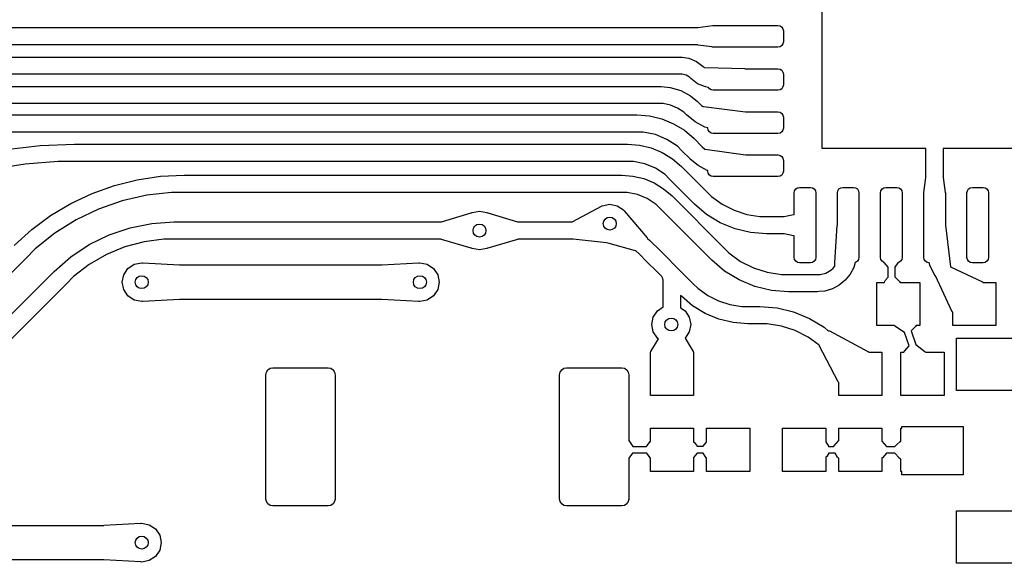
# Model space of a CAD drawing. Extents: x 123.6 to 185.8, y -114.3 to -69.
# Tile 2 of 16: x 135 to 146.4, y -92.7 to -86.4. Entities that reach past the tile are written whole.
import ezdxf

# ---------------------------------------------------------------- set-up
doc = ezdxf.new("R2010")
doc.units = 0
doc.layers.add('BLACK', color=7, linetype='CONTINUOUS')

msp = doc.modelspace()

# ---------------------------------------------------------------- linework, layer by layer
at = {"layer": 'BLACK', "linetype": 'CONTINUOUS'}
for p, q in [((144.288085, -87.941742), (144.288085, -84.841742)), ((131.699219, -86.541742), (142.845498, -86.541742)), ((142.845498, -86.541742), (142.848238, -86.540388)), ((142.848238, -86.540388), (143.022911, -86.517098)), ((143.022911, -86.517098), (143.023511, -86.517154)), ((143.023511, -86.517154), (143.025585, -86.516742)), ((143.025585, -86.516742), (143.775585, -86.516742)), ((143.775585, -86.516742), (143.799503, -86.5215)), ((143.799503, -86.5215), (143.819779, -86.535048)), ((143.819779, -86.535048), (143.833327, -86.555324)), ((143.833327, -86.555324), (143.838085, -86.579242)), ((143.838085, -86.579242), (143.838085, -86.704242)), ((143.833327, -86.72816), (143.819779, -86.748436)), ((143.838085, -86.704242), (143.833327, -86.72816)), ((142.845904, -86.741742), (131.699219, -86.741742)), ((142.848239, -86.743095), (142.845904, -86.741742)), ((143.01043, -86.764721), (142.848239, -86.743095)), ((143.019202, -86.765891), (143.01043, -86.764721)), ((143.022907, -86.766385), (143.019202, -86.765891)), ((143.023506, -86.766328), (143.022907, -86.766385)), ((143.025585, -86.766742), (143.023506, -86.766328)), ((143.775585, -86.766742), (143.025585, -86.766742)), ((143.799503, -86.761984), (143.775585, -86.766742)), ((143.819779, -86.748436), (143.799503, -86.761984)), ((132.262356, -86.881742), (142.644947, -86.881742)), ((142.644947, -86.881742), (142.644959, -86.881743)), ((142.644959, -86.881743), (142.644964, -86.881742)), ((142.644964, -86.881742), (142.645014, -86.881748)), ((142.645014, -86.881748), (142.664456, -86.883663)), ((142.664456, -86.883663), (142.666751, -86.884613)), ((142.666751, -86.884613), (142.74153, -86.89447)), ((142.74153, -86.89447), (142.831513, -86.931755)), ((142.831513, -86.931755), (142.908592, -86.990911)), ((142.64493, -87.081742), (132.26236, -87.081742)), ((142.667724, -87.081746), (142.64493, -87.081742)), ((142.711756, -87.093551), (142.667724, -87.081746)), ((142.908592, -86.990911), (142.908791, -86.991026)), ((142.908791, -86.991026), (142.908779, -86.991038)), ((142.908779, -86.991038), (142.908789, -86.991047)), ((142.908789, -86.991047), (142.908801, -86.991036)), ((142.908801, -86.991036), (142.908833, -86.991092)), ((142.908833, -86.991092), (142.924291, -87.00655)), ((142.924291, -87.00655), (142.927872, -87.004978)), ((142.927872, -87.004978), (142.928367, -87.004978)), ((142.928367, -87.004978), (143.3914, -87.016455)), ((143.3914, -87.016455), (143.392047, -87.016742)), ((143.392047, -87.016742), (143.775585, -87.016742)), ((143.775585, -87.016742), (143.799503, -87.0215)), ((143.799503, -87.0215), (143.819779, -87.035048)), ((143.819779, -87.035048), (143.833327, -87.055324)), ((143.833327, -87.055324), (143.838085, -87.079242)), ((143.838085, -87.079242), (143.838085, -87.204242)), ((142.751233, -87.116348), (142.711756, -87.093551)), ((142.76735, -87.132467), (142.751233, -87.116348)), ((142.767369, -87.132448), (142.76735, -87.132467)), ((142.767367, -87.13247), (142.767379, -87.132458)), ((142.844653, -87.191764), (142.767367, -87.13247)), ((142.767375, -87.132451), (142.767369, -87.132448)), ((142.767379, -87.132458), (142.767375, -87.132451)), ((142.934651, -87.229035), (142.844653, -87.191764)), ((132.845492, -87.221742), (142.40181, -87.221742)), ((142.40181, -87.221742), (142.401811, -87.221742)), ((142.401811, -87.221742), (142.401812, -87.221742)), ((142.401812, -87.221742), (142.406647, -87.222218)), ((142.406647, -87.222218), (142.421319, -87.223663)), ((142.421319, -87.223663), (142.42132, -87.223663)), ((142.42132, -87.223663), (142.527893, -87.234162)), ((142.527893, -87.234162), (142.649128, -87.270942)), ((142.649128, -87.270942), (142.760858, -87.330667)), ((142.971683, -87.233907), (142.934651, -87.229035)), ((142.981391, -87.248436), (142.971683, -87.233907)), ((143.001667, -87.261984), (142.981391, -87.248436)), ((143.025585, -87.266742), (143.001667, -87.261984)), ((143.775585, -87.266742), (143.025585, -87.266742)), ((143.799503, -87.261984), (143.775585, -87.266742)), ((143.819779, -87.248436), (143.799503, -87.261984)), ((143.833327, -87.22816), (143.819779, -87.248436)), ((143.838085, -87.204242), (143.833327, -87.22816)), ((142.401808, -87.421742), (132.845493, -87.421742)), ((142.445762, -87.421743), (142.401808, -87.421742)), ((142.531979, -87.438895), (142.445762, -87.421743)), ((142.760858, -87.330667), (142.843602, -87.398578)), ((142.843602, -87.398578), (142.843642, -87.398595)), ((142.843642, -87.398595), (142.858796, -87.411031)), ((142.858796, -87.411031), (142.858813, -87.411048)), ((142.858813, -87.411048), (142.859027, -87.411309)), ((142.859027, -87.411309), (142.889864, -87.442141)), ((142.613194, -87.472538), (142.531979, -87.438895)), ((142.686284, -87.521378), (142.613194, -87.472538)), ((142.717363, -87.552459), (142.686284, -87.521378)), ((142.889864, -87.442141), (142.910173, -87.455709)), ((142.910173, -87.455709), (142.910341, -87.455581)), ((142.910341, -87.455581), (142.914806, -87.455271)), ((142.914806, -87.455271), (143.399292, -87.515376)), ((143.399292, -87.515376), (143.4017, -87.516742)), ((143.4017, -87.516742), (143.775585, -87.516742)), ((143.775585, -87.516742), (143.799503, -87.5215)), ((143.799503, -87.5215), (143.819779, -87.535048)), ((143.819779, -87.535048), (143.833327, -87.555324)), ((133.505702, -87.551742), (142.141602, -87.551742)), ((142.141602, -87.551742), (142.2881, -87.563272)), ((142.2881, -87.563272), (142.430991, -87.597579)), ((142.430991, -87.597579), (142.566755, -87.653816)), ((142.717372, -87.55245), (142.717363, -87.552459)), ((142.717374, -87.552453), (142.717372, -87.55245)), ((142.717391, -87.55247), (142.717374, -87.552453)), ((142.717374, -87.552498), (142.717397, -87.552475)), ((142.815308, -87.632858), (142.717374, -87.552498)), ((142.717396, -87.552474), (142.717391, -87.55247)), ((142.717397, -87.552475), (142.717396, -87.552474)), ((142.927037, -87.692567), (142.815308, -87.632858)), ((143.833327, -87.555324), (143.838085, -87.579242)), ((143.838085, -87.579242), (143.838085, -87.704242)), ((142.141602, -87.751742), (133.505702, -87.751742)), ((142.214138, -87.751743), (142.141602, -87.751742)), ((142.356424, -87.780046), (142.214138, -87.751743)), ((142.566755, -87.653816), (142.69205, -87.7306)), ((142.69205, -87.7306), (142.803429, -87.82573)), ((142.963085, -87.703499), (142.927037, -87.692567)), ((142.963085, -87.704242), (142.963085, -87.703499)), ((142.967843, -87.72816), (142.963085, -87.704242)), ((142.981391, -87.748436), (142.967843, -87.72816)), ((143.001667, -87.761984), (142.981391, -87.748436)), ((143.025585, -87.766742), (143.001667, -87.761984)), ((143.799503, -87.761984), (143.775585, -87.766742)), ((143.819779, -87.748436), (143.799503, -87.761984)), ((143.833327, -87.72816), (143.819779, -87.748436)), ((143.838085, -87.704242), (143.833327, -87.72816)), ((142.490453, -87.835565), (142.356424, -87.780046)), ((142.611076, -87.916166), (142.490453, -87.835565)), ((142.803429, -87.82573), (142.803796, -87.826031)), ((142.803796, -87.826031), (142.899409, -87.921645)), ((143.775585, -87.766742), (143.025585, -87.766742)), ((134.840993, -87.954032), (135.235487, -87.907342)), ((135.235487, -87.907342), (135.632324, -87.891752)), ((135.632324, -87.891752), (135.632427, -87.891742)), ((135.632427, -87.891742), (142.033813, -87.891742)), ((142.033813, -87.891742), (142.033814, -87.891742)), ((142.033814, -87.891742), (142.033815, -87.891742)), ((142.033815, -87.891742), (142.171923, -87.902614)), ((142.171923, -87.902614), (142.306631, -87.934956)), ((142.306631, -87.934956), (142.434621, -87.987974)), ((142.434621, -87.987974), (142.552741, -88.06036)), ((142.662366, -87.967457), (142.611076, -87.916166)), ((142.662372, -87.967451), (142.662366, -87.967457)), ((142.662374, -87.967453), (142.662372, -87.967451)), ((142.757997, -88.063075), (142.662374, -87.967453)), ((142.899409, -87.921645), (142.899412, -87.921647)), ((142.899412, -87.921647), (142.899411, -87.921647)), ((142.899411, -87.921647), (142.899418, -87.921654)), ((142.899418, -87.921654), (142.899651, -87.921938)), ((142.899651, -87.921938), (142.927944, -87.950226)), ((142.927944, -87.950226), (142.928067, -87.950308)), ((142.928067, -87.950308), (142.931354, -87.948847)), ((142.931354, -87.948847), (142.933293, -87.948958)), ((142.933293, -87.948958), (143.401132, -88.01519)), ((145.488085, -87.941742), (144.288085, -87.941742)), ((145.488085, -88.274558), (145.488085, -87.941742)), ((146.768998, -87.941742), (145.688085, -87.941742)), ((145.688085, -87.941742), (145.688085, -88.274155)), ((135.441508, -88.091747), (135.060848, -88.121704)), ((135.632426, -88.091748), (135.441508, -88.091747)), ((135.632427, -88.091742), (135.632426, -88.091741)), ((135.632426, -88.091741), (135.632426, -88.091742)), ((135.632426, -88.091742), (135.632426, -88.091748)), ((142.033811, -88.091742), (135.632427, -88.091742)), ((142.101067, -88.091743), (142.033811, -88.091742)), ((142.232992, -88.117987), (142.101067, -88.091743)), ((142.552741, -88.06036), (142.657642, -88.149957)), ((142.757979, -88.063108), (142.758004, -88.063083)), ((142.850426, -88.138963), (142.757979, -88.063108)), ((142.758001, -88.063078), (142.757997, -88.063075)), ((142.758004, -88.063083), (142.758001, -88.063078)), ((143.401132, -88.01519), (143.403761, -88.016742)), ((143.403761, -88.016742), (143.775585, -88.016742)), ((143.775585, -88.016742), (143.799503, -88.0215)), ((143.799503, -88.0215), (143.819779, -88.035048)), ((143.819779, -88.035048), (143.833327, -88.055324)), ((143.833327, -88.055324), (143.838085, -88.079242)), ((143.838085, -88.079242), (143.838085, -88.204242)), ((135.060848, -88.121704), (134.683711, -88.181435)), ((142.357263, -88.169464), (142.232992, -88.117987)), ((142.469104, -88.244196), (142.357263, -88.169464)), ((142.657642, -88.149957), (142.65809, -88.150325)), ((142.65809, -88.150325), (142.950748, -88.442984)), ((142.955895, -88.195325), (142.850426, -88.138963)), ((142.963085, -88.197505), (142.955895, -88.195325)), ((142.963085, -88.204242), (142.963085, -88.197505)), ((142.967843, -88.22816), (142.963085, -88.204242)), ((143.838085, -88.204242), (143.833327, -88.22816)), ((136.093416, -88.369806), (136.3583, -88.303453)), ((136.3583, -88.303453), (136.628413, -88.263381)), ((136.628413, -88.263381), (136.901152, -88.249978)), ((136.901152, -88.249978), (136.901152, -88.25)), ((136.901152, -88.25), (136.901154, -88.25)), ((136.901154, -88.25), (141.966298, -88.25)), ((141.966298, -88.25), (142.095258, -88.260149)), ((142.095258, -88.260149), (142.221043, -88.290346)), ((142.221043, -88.290346), (142.340556, -88.339847)), ((142.51666, -88.291753), (142.469104, -88.244196)), ((142.516667, -88.291746), (142.51666, -88.291753)), ((142.516668, -88.291747), (142.516667, -88.291746)), ((142.809327, -88.584405), (142.516668, -88.291747)), ((142.981391, -88.248436), (142.967843, -88.22816)), ((143.001667, -88.261984), (142.981391, -88.248436)), ((143.025585, -88.266742), (143.001667, -88.261984)), ((143.775585, -88.266742), (143.025585, -88.266742)), ((143.799503, -88.261984), (143.775585, -88.266742)), ((143.819779, -88.248436), (143.799503, -88.261984)), ((143.833327, -88.22816), (143.819779, -88.248436)), ((145.463441, -88.451568), (145.486731, -88.276895)), ((145.486731, -88.276895), (145.488085, -88.274558)), ((145.688085, -88.274155), (145.689439, -88.276896)), ((145.689439, -88.276896), (145.712728, -88.451564)), ((135.836311, -88.461803), (136.093416, -88.369806)), ((136.756121, -88.449981), (136.467877, -88.482462)), ((136.90093, -88.449978), (136.756121, -88.449981)), ((136.901154, -88.45), (136.90093, -88.449978)), ((136.901156, -88.45), (136.901154, -88.45)), ((141.966298, -88.45), (136.901156, -88.45)), ((142.027794, -88.45), (141.966298, -88.45)), ((142.148423, -88.473993), (142.027794, -88.45)), ((142.340556, -88.339847), (142.450855, -88.407435)), ((142.450855, -88.407435), (142.549222, -88.491445)), ((142.950748, -88.442984), (142.950903, -88.443173)), ((142.950903, -88.443173), (143.005121, -88.497389)), ((143.963085, -88.454242), (143.967843, -88.430324)), ((143.967843, -88.430324), (143.981391, -88.410048)), ((143.981391, -88.410048), (144.001667, -88.3965)), ((144.001667, -88.3965), (144.025585, -88.391742)), ((144.025585, -88.391742), (144.150585, -88.391742)), ((144.150585, -88.391742), (144.174503, -88.3965)), ((144.174503, -88.3965), (144.194779, -88.410048)), ((144.194779, -88.410048), (144.208327, -88.430324)), ((144.208327, -88.430324), (144.213085, -88.454242)), ((144.463085, -88.454242), (144.467843, -88.430324)), ((144.467843, -88.430324), (144.481391, -88.410048)), ((144.481391, -88.410048), (144.501667, -88.3965)), ((144.501667, -88.3965), (144.525585, -88.391742)), ((144.525585, -88.391742), (144.650585, -88.391742)), ((144.650585, -88.391742), (144.674503, -88.3965)), ((144.674503, -88.3965), (144.694779, -88.410048)), ((144.694779, -88.410048), (144.708327, -88.430324)), ((144.708327, -88.430324), (144.713085, -88.454242)), ((144.963085, -88.454242), (144.967843, -88.430324)), ((144.967843, -88.430324), (144.981391, -88.410048)), ((144.981391, -88.410048), (145.001667, -88.3965)), ((145.001667, -88.3965), (145.025585, -88.391742)), ((145.025585, -88.391742), (145.150585, -88.391742)), ((145.150585, -88.391742), (145.174503, -88.3965)), ((145.174503, -88.3965), (145.194779, -88.410048)), ((145.194779, -88.410048), (145.208327, -88.430324)), ((145.208327, -88.430324), (145.213085, -88.454242)), ((145.963085, -88.454242), (145.967843, -88.430324)), ((145.967843, -88.430324), (145.981391, -88.410048)), ((145.981391, -88.410048), (146.001667, -88.3965)), ((146.001667, -88.3965), (146.025585, -88.391742)), ((146.025585, -88.391742), (146.150585, -88.391742)), ((146.150585, -88.391742), (146.174503, -88.3965)), ((146.174503, -88.3965), (146.194779, -88.410048)), ((146.194779, -88.410048), (146.208327, -88.430324)), ((146.208327, -88.430324), (146.213085, -88.454242)), ((135.589461, -88.578557), (135.836311, -88.461803)), ((136.185082, -88.547012), (135.911292, -88.642819)), ((136.467877, -88.482462), (136.185082, -88.547012)), ((142.262054, -88.521059), (142.148423, -88.473993)), ((142.364319, -88.589387), (142.262054, -88.521059)), ((142.549222, -88.491445), (142.549216, -88.491451)), ((142.549216, -88.491451), (142.549218, -88.491453)), ((142.549218, -88.491453), (143.149384, -89.091619)), ((143.005121, -88.497389), (143.129582, -88.58781)), ((143.963085, -88.706672), (143.963085, -88.454242)), ((144.213085, -88.454242), (144.213085, -89.204242)), ((144.463085, -88.833251), (144.463085, -88.454242)), ((144.713085, -88.454242), (144.713085, -89.204242)), ((144.963085, -89.204242), (144.963085, -88.454242)), ((145.213085, -88.454242), (145.213085, -89.204242)), ((145.463085, -88.454242), (145.463497, -88.452168)), ((145.463085, -89.204242), (145.463085, -88.454242)), ((145.463497, -88.452168), (145.463441, -88.451568)), ((145.712728, -88.451564), (145.712671, -88.452163)), ((145.712671, -88.452163), (145.713085, -88.454242)), ((145.713085, -88.454242), (145.713085, -88.828005)), ((145.963085, -89.204242), (145.963085, -88.454242)), ((146.213085, -88.454242), (146.213085, -89.204242)), ((135.355243, -88.718944), (135.589461, -88.578557)), ((135.911292, -88.642819), (135.649951, -88.768677)), ((140.233896, -88.683869), (140.32, -88.666742)), ((140.32, -88.666742), (140.406104, -88.683869)), ((141.400135, -88.788428), (141.730621, -88.610001)), ((141.730621, -88.610001), (141.733199, -88.609736)), ((141.733199, -88.609736), (141.741981, -88.603869)), ((141.741981, -88.603869), (141.828085, -88.586742)), ((141.828085, -88.586742), (141.914189, -88.603869)), ((141.914189, -88.603869), (141.987184, -88.652643)), ((141.987184, -88.652643), (141.992543, -88.660664)), ((141.992543, -88.660664), (141.994769, -88.661598)), ((141.994769, -88.661598), (141.995365, -88.662247)), ((141.995365, -88.662247), (142.261732, -88.97493)), ((142.407731, -88.632796), (142.364319, -88.589387)), ((142.407796, -88.632875), (142.407731, -88.632796)), ((143.007962, -89.233041), (142.407796, -88.632875)), ((142.809312, -88.584425), (142.809329, -88.584407)), ((142.949798, -88.704406), (142.809312, -88.584425)), ((142.809328, -88.584406), (142.809327, -88.584405)), ((142.809329, -88.584407), (142.809328, -88.584406)), ((143.129582, -88.58781), (143.266655, -88.657648)), ((143.266655, -88.657648), (143.412966, -88.705183)), ((135.135913, -88.881612), (135.355243, -88.718944)), ((135.649951, -88.768677), (135.404344, -88.923005)), ((136.526559, -88.808513), (136.782488, -88.791737)), ((136.782488, -88.791737), (136.782488, -88.791742)), ((136.782488, -88.791742), (136.782489, -88.791742)), ((136.782489, -88.791742), (139.874203, -88.791742)), ((139.874203, -88.791742), (139.878373, -88.789259)), ((139.878373, -88.789259), (140.223836, -88.686851)), ((140.223836, -88.686851), (140.228673, -88.687358)), ((140.228673, -88.687358), (140.233896, -88.683869)), ((140.406104, -88.683869), (140.410958, -88.687112)), ((140.410958, -88.687112), (140.416163, -88.686851)), ((140.416163, -88.686851), (140.761625, -88.789259)), ((140.761625, -88.789259), (140.76469, -88.791742)), ((140.76469, -88.791742), (141.396889, -88.791742)), ((141.396889, -88.791742), (141.397425, -88.790447)), ((141.397425, -88.790447), (141.400135, -88.788428)), ((143.107325, -88.800933), (142.949798, -88.704406)), ((143.412966, -88.705183), (143.564912, -88.729244)), ((143.564912, -88.729244), (143.641832, -88.729242)), ((143.641832, -88.729242), (143.641835, -88.729242)), ((143.641835, -88.729242), (143.843976, -88.729242)), ((143.843976, -88.729242), (143.84749, -88.727361)), ((143.84749, -88.727361), (143.956974, -88.705464)), ((143.956974, -88.705464), (143.963085, -88.706672)), ((134.933594, -89.064984), (135.135913, -88.881612)), ((136.032142, -88.940994), (136.275009, -88.858551)), ((136.275009, -88.858551), (136.526559, -88.808513)), ((143.278013, -88.871629), (143.107325, -88.800933)), ((143.457658, -88.914753), (143.278013, -88.871629)), ((144.434566, -89.263695), (144.462346, -88.834752)), ((144.462346, -88.834752), (144.463085, -88.833251)), ((145.713085, -88.828005), (145.714447, -88.830563)), ((145.714447, -88.830563), (145.77392, -89.311367)), ((135.404344, -88.923005), (135.17756, -89.103861)), ((135.802114, -89.054432), (136.032142, -88.940994)), ((136.667084, -88.991738), (136.438247, -89.021866)), ((136.782438, -88.991737), (136.667084, -88.991738)), ((136.782489, -88.991742), (136.782438, -88.991737)), ((136.78249, -88.991742), (136.782489, -88.991742)), ((139.875311, -88.991742), (136.78249, -88.991742)), ((139.878375, -88.994224), (139.875311, -88.991742)), ((140.223835, -89.096632), (139.878375, -88.994224)), ((140.761625, -88.994224), (140.416164, -89.096632)), ((140.765795, -88.991742), (140.761625, -88.994224)), ((141.402483, -88.991742), (140.765795, -88.991742)), ((141.404492, -88.992829), (141.402483, -88.991742)), ((141.788712, -89.03266), (141.404492, -88.992829)), ((142.261732, -88.97493), (142.264489, -88.983449)), ((142.264489, -88.983449), (142.264081, -88.984365)), ((142.264081, -88.984365), (142.293563, -89.008562)), ((142.293563, -89.008562), (142.293642, -89.008595)), ((142.293642, -89.008595), (142.308796, -89.021031)), ((143.641823, -88.92924), (143.457658, -88.914753)), ((143.641835, -88.929242), (143.641823, -88.92924)), ((143.641838, -88.929242), (143.641835, -88.929242)), ((143.844682, -88.929242), (143.641838, -88.929242)), ((143.847491, -88.931123), (143.844682, -88.929242)), ((143.956975, -88.953019), (143.847491, -88.931123)), ((143.959222, -88.953246), (143.956975, -88.953019)), ((143.963085, -88.951663), (143.959222, -88.953246)), ((143.963085, -89.204242), (143.963085, -88.951663)), ((135.17756, -89.103861), (135.075005, -89.206416)), ((135.58886, -89.196924), (135.802114, -89.054432)), ((136.2153, -89.081605), (136.002059, -89.169934)), ((136.438247, -89.021866), (136.2153, -89.081605)), ((140.22904, -89.09637), (140.223835, -89.096632)), ((140.233896, -89.099615), (140.22904, -89.09637)), ((140.32, -89.116742), (140.233896, -89.099615)), ((140.406104, -89.099615), (140.32, -89.116742)), ((140.411328, -89.096124), (140.406104, -89.099615)), ((140.416164, -89.096632), (140.411328, -89.096124)), ((141.821562, -89.041831), (141.788712, -89.03266)), ((142.124348, -89.12636), (141.821562, -89.041831)), ((142.127822, -89.126786), (142.124348, -89.12636)), ((142.130483, -89.125595), (142.127822, -89.126786)), ((142.167354, -89.162469), (142.130483, -89.125595)), ((142.308796, -89.021031), (142.398796, -89.111031)), ((142.398796, -89.111031), (142.50879, -89.221026)), ((143.149384, -89.091619), (143.149387, -89.091616)), ((143.149387, -89.091616), (143.208311, -89.15054)), ((135.075005, -89.206416), (133.097163, -91.184257)), ((135.396044, -89.36602), (135.58886, -89.196924)), ((136.002059, -89.169934), (135.80217, -89.28534)), ((142.167372, -89.162451), (142.167354, -89.162469)), ((142.167374, -89.162453), (142.167372, -89.162451)), ((142.257374, -89.252453), (142.167374, -89.162453)), ((142.50879, -89.221026), (142.508796, -89.221031)), ((142.508796, -89.221031), (142.56379, -89.276026)), ((143.008183, -89.233222), (143.007962, -89.233041)), ((143.15817, -89.361324), (143.008183, -89.233222)), ((143.208311, -89.15054), (143.343144, -89.248501)), ((143.967843, -89.22816), (143.963085, -89.204242)), ((143.981391, -89.248436), (143.967843, -89.22816)), ((144.208327, -89.22816), (144.194779, -89.248436)), ((144.213085, -89.204242), (144.208327, -89.22816)), ((144.708327, -89.22816), (144.694779, -89.248436)), ((144.713085, -89.204242), (144.708327, -89.22816)), ((144.967843, -89.22816), (144.963085, -89.204242)), ((144.981391, -89.248436), (144.967843, -89.22816)), ((145.208327, -89.22816), (145.194779, -89.248436)), ((145.213085, -89.204242), (145.208327, -89.22816)), ((145.467843, -89.22816), (145.463085, -89.204242)), ((145.481391, -89.248436), (145.467843, -89.22816)), ((145.967843, -89.22816), (145.963085, -89.204242)), ((145.981391, -89.248436), (145.967843, -89.22816)), ((146.208327, -89.22816), (146.194779, -89.248436)), ((146.213085, -89.204242), (146.208327, -89.22816)), ((135.80217, -89.28534), (135.619055, -89.42585)), ((136.202127, -89.403896), (136.250901, -89.330901)), ((136.250901, -89.330901), (136.323896, -89.282127)), ((136.323896, -89.282127), (136.41, -89.265)), ((136.41, -89.265), (136.418963, -89.266782)), ((136.418963, -89.266782), (136.421697, -89.265665)), ((136.421697, -89.265665), (136.422294, -89.265683)), ((136.422294, -89.265683), (136.848949, -89.289386)), ((136.848949, -89.289386), (136.850226, -89.29)), ((136.850226, -89.29), (139.189677, -89.29)), ((139.189677, -89.29), (139.19105, -89.289386)), ((139.19105, -89.289386), (139.617705, -89.265683)), ((139.617705, -89.265683), (139.620912, -89.266807)), ((139.620912, -89.266807), (139.63, -89.265)), ((139.63, -89.265), (139.716104, -89.282127)), ((139.716104, -89.282127), (139.789099, -89.330901)), ((139.789099, -89.330901), (139.837873, -89.403896)), ((142.367369, -89.362447), (142.257374, -89.252453)), ((142.56379, -89.276026), (142.563796, -89.276031)), ((142.563796, -89.276031), (142.798796, -89.511031)), ((143.326593, -89.464534), (143.15817, -89.361324)), ((143.343144, -89.248501), (143.49164, -89.324165)), ((143.49164, -89.324165), (143.650145, -89.375668)), ((144.001667, -89.261984), (143.981391, -89.248436)), ((144.025585, -89.266742), (144.001667, -89.261984)), ((144.150585, -89.266742), (144.025585, -89.266742)), ((144.174503, -89.261984), (144.150585, -89.266742)), ((144.194779, -89.248436), (144.174503, -89.261984)), ((144.32937, -89.384111), (144.388316, -89.350085)), ((144.388316, -89.350085), (144.412382, -89.326023)), ((144.412356, -89.325997), (144.433735, -89.304621)), ((144.412382, -89.326023), (144.412356, -89.325997)), ((144.432188, -89.301126), (144.432209, -89.300087)), ((144.433735, -89.304621), (144.432188, -89.301126)), ((144.432209, -89.300087), (144.434566, -89.263695)), ((144.653163, -89.318707), (144.610786, -89.397966)), ((144.670112, -89.262857), (144.653163, -89.318707)), ((144.674503, -89.261984), (144.670112, -89.262857)), ((144.694779, -89.248436), (144.674503, -89.261984)), ((145.001667, -89.261984), (144.981391, -89.248436)), ((145.00633, -89.262911), (145.001667, -89.261984)), ((145.049085, -89.316354), (145.00633, -89.262911)), ((145.049085, -89.432733), (145.049085, -89.316354)), ((145.129898, -89.315151), (145.127085, -89.317034)), ((145.127085, -89.317034), (145.127085, -89.427085)), ((145.163942, -89.264084), (145.129898, -89.315151)), ((145.174503, -89.261984), (145.163942, -89.264084)), ((145.194779, -89.248436), (145.174503, -89.261984)), ((145.501667, -89.261984), (145.481391, -89.248436)), ((145.525585, -89.266742), (145.501667, -89.261984)), ((145.526344, -89.266742), (145.525585, -89.266742)), ((145.537277, -89.302786), (145.526344, -89.266742)), ((145.596992, -89.414508), (145.537277, -89.302786)), ((145.77392, -89.311367), (146.144346, -89.486942)), ((146.001667, -89.261984), (145.981391, -89.248436)), ((146.025585, -89.266742), (146.001667, -89.261984)), ((146.150585, -89.266742), (146.025585, -89.266742)), ((146.174503, -89.261984), (146.150585, -89.266742)), ((146.194779, -89.248436), (146.174503, -89.261984)), ((134.425795, -90.336265), (135.396027, -89.366034)), ((135.396027, -89.366034), (135.396029, -89.366032)), ((135.396029, -89.366032), (135.396044, -89.36602)), ((135.619055, -89.42585), (135.537451, -89.507454)), ((136.185, -89.49), (136.202127, -89.403896)), ((139.837873, -89.403896), (139.855, -89.49)), ((142.367374, -89.362453), (142.367369, -89.362447)), ((142.422367, -89.417445), (142.367374, -89.362453)), ((142.422367, -89.417446), (142.422367, -89.417445)), ((142.430536, -89.425617), (142.422367, -89.417446)), ((142.442089, -89.445632), (142.430536, -89.425617)), ((142.448068, -89.467956), (142.442089, -89.445632)), ((142.448067, -89.479511), (142.448068, -89.467956)), ((143.509088, -89.540127), (143.326593, -89.464534)), ((143.650145, -89.375668), (143.814755, -89.401741)), ((143.814755, -89.401741), (143.898086, -89.401742)), ((143.898086, -89.401742), (144.229592, -89.401742)), ((144.229592, -89.401742), (144.229593, -89.401742)), ((144.229593, -89.401742), (144.229594, -89.401742)), ((144.229594, -89.401742), (144.229594, -89.401722)), ((144.229594, -89.401722), (144.263625, -89.401723)), ((144.263625, -89.401723), (144.32937, -89.384111)), ((144.553783, -89.467463), (144.484307, -89.52447)), ((144.553788, -89.467461), (144.553783, -89.467463)), ((144.553788, -89.46746), (144.553787, -89.46746)), ((144.553787, -89.46746), (144.553788, -89.467461)), ((144.553904, -89.467258), (144.553788, -89.467461)), ((144.553788, -89.467461), (144.553788, -89.46746)), ((144.610786, -89.397966), (144.553904, -89.467258)), ((145.011926, -89.476669), (145.015591, -89.471809)), ((145.015591, -89.471809), (145.049085, -89.432733)), ((145.127085, -89.427085), (145.183013, -89.483013)), ((145.598022, -89.415764), (145.596992, -89.414508)), ((145.598114, -89.417693), (145.598022, -89.415764)), ((145.793394, -89.832539), (145.598114, -89.417693)), ((135.537448, -89.507455), (134.567217, -90.477687)), ((135.537451, -89.507454), (135.537448, -89.507455)), ((136.202127, -89.576104), (136.185, -89.49)), ((136.250901, -89.649099), (136.202127, -89.576104)), ((139.837873, -89.576104), (139.789099, -89.649099)), ((139.855, -89.49), (139.837873, -89.576104)), ((142.448085, -89.479511), (142.448067, -89.479511)), ((142.448085, -89.479514), (142.448085, -89.479511)), ((142.448085, -89.479523), (142.448085, -89.479514)), ((142.448085, -89.776009), (142.448085, -89.479523)), ((142.798796, -89.511031), (142.798869, -89.51112)), ((142.798869, -89.51112), (142.848324, -89.560572)), ((142.848324, -89.560572), (142.961676, -89.642924)), ((143.701161, -89.586242), (143.509088, -89.540127)), ((143.898084, -89.601742), (143.701161, -89.586242)), ((144.40504, -89.566831), (144.319033, -89.592916)), ((144.484307, -89.52447), (144.40504, -89.566831)), ((144.918085, -89.991742), (144.918085, -89.491742)), ((144.918085, -89.491742), (145.009006, -89.491742)), ((145.009006, -89.491742), (145.011926, -89.476669)), ((145.183013, -89.483013), (145.188813, -89.491742)), ((145.188813, -89.491742), (145.418085, -89.491742)), ((145.418085, -89.491742), (145.418085, -89.991742)), ((146.144346, -89.486942), (146.148688, -89.491742)), ((146.148688, -89.491742), (146.298085, -89.491742)), ((146.298085, -89.491742), (146.298085, -89.991742)), ((136.323896, -89.697873), (136.250901, -89.649099)), ((136.41, -89.715), (136.323896, -89.697873)), ((136.848949, -89.690613), (136.422294, -89.714316)), ((136.85032, -89.69), (136.848949, -89.690613)), ((139.189776, -89.69), (136.85032, -89.69)), ((139.191051, -89.690613), (139.189776, -89.69)), ((139.617705, -89.714316), (139.191051, -89.690613)), ((139.716104, -89.697873), (139.63, -89.715)), ((139.789099, -89.649099), (139.716104, -89.697873)), ((142.657374, -89.652453), (142.648085, -89.643164)), ((142.648085, -89.643164), (142.648085, -89.786814)), ((142.657368, -89.652462), (142.657375, -89.652454)), ((142.787445, -89.763554), (142.657368, -89.652462)), ((142.657375, -89.652454), (142.657374, -89.652453)), ((142.961676, -89.642924), (143.086515, -89.706531)), ((143.898085, -89.601742), (143.898084, -89.601741)), ((143.898084, -89.601741), (143.898084, -89.601742)), ((144.22959, -89.601742), (143.898085, -89.601742)), ((144.229592, -89.601742), (144.22959, -89.601742)), ((144.249101, -89.599821), (144.229592, -89.601742)), ((144.249164, -89.599794), (144.249101, -89.599821)), ((144.319033, -89.592916), (144.249164, -89.599794)), ((136.419088, -89.713192), (136.41, -89.715)), ((136.422294, -89.714316), (136.419088, -89.713192)), ((139.618302, -89.714334), (139.617705, -89.714316)), ((139.621033, -89.713216), (139.618302, -89.714334)), ((139.63, -89.715), (139.621033, -89.713216)), ((142.380901, -89.820901), (142.448085, -89.776009)), ((142.648085, -89.786814), (142.699099, -89.820901)), ((142.933299, -89.852931), (142.787445, -89.763554)), ((143.086515, -89.706531), (143.219767, -89.749825)), ((143.219767, -89.749825), (143.358151, -89.771742)), ((143.358151, -89.771742), (143.428205, -89.771742)), ((143.428205, -89.771742), (143.428206, -89.771742)), ((143.428206, -89.771742), (143.567252, -89.771742)), ((143.567252, -89.771742), (143.567267, -89.771743)), ((143.567267, -89.771743), (143.764489, -89.787257)), ((143.764489, -89.787257), (143.956875, -89.833436)), ((142.315, -89.98), (142.332127, -89.893896)), ((142.332127, -89.893896), (142.380901, -89.820901)), ((142.699099, -89.820901), (142.747873, -89.893896)), ((142.747873, -89.893896), (142.765, -89.98)), ((143.091339, -89.91839), (142.933299, -89.852931)), ((143.257674, -89.958322), (143.091339, -89.91839)), ((143.956875, -89.833436), (144.139669, -89.909143)), ((144.139669, -89.909143), (144.308369, -90.012512)), ((145.798085, -89.837072), (145.793394, -89.832539)), ((145.798085, -89.991742), (145.798085, -89.837072)), ((142.332127, -90.066104), (142.315, -89.98)), ((142.765, -89.98), (142.747873, -90.066104)), ((143.428202, -89.971741), (143.257674, -89.958322)), ((143.428206, -89.971742), (143.428202, -89.971741)), ((143.428207, -89.971742), (143.428206, -89.971742)), ((143.567252, -89.971742), (143.428207, -89.971742)), ((143.567254, -89.971741), (143.567252, -89.971742)), ((143.567256, -89.971742), (143.567254, -89.971741)), ((143.650747, -89.971739), (143.567256, -89.971742)), ((143.815674, -89.997854), (143.650747, -89.971739)), ((143.974486, -90.049447), (143.815674, -89.997854)), ((144.308369, -90.012512), (144.359208, -90.055928)), ((145.117614, -89.991742), (144.918085, -89.991742)), ((145.240576, -90.073717), (145.117614, -89.991742)), ((145.366977, -90.003022), (145.316958, -90.05304)), ((145.374557, -89.991742), (145.366977, -90.003022)), ((145.418085, -89.991742), (145.374557, -89.991742)), ((146.298085, -89.991742), (145.798085, -89.991742)), ((142.302774, -90.293926), (142.391443, -90.146143)), ((142.380901, -90.139099), (142.332127, -90.066104)), ((142.391443, -90.146143), (142.380901, -90.139099)), ((142.747873, -90.066104), (142.699836, -90.137994)), ((142.699836, -90.137994), (142.793394, -90.293924)), ((144.123271, -90.125249), (143.974486, -90.049447)), ((144.25301, -90.219501), (144.123271, -90.125249)), ((144.359208, -90.055928), (144.362709, -90.05359)), ((144.362709, -90.05359), (144.370519, -90.054752)), ((144.370519, -90.054752), (144.821946, -90.296763)), ((145.241694, -90.074055), (145.240576, -90.073717)), ((145.294343, -90.226363), (145.241694, -90.074055)), ((145.316958, -90.05304), (145.371657, -90.211275)), ((145.843385, -90.746541), (145.843385, -90.136941)), ((145.843385, -90.136941), (147.392785, -90.136941)), ((144.25324, -90.222172), (144.25301, -90.219501)), ((144.47315, -90.646189), (144.25324, -90.222172)), ((145.24273, -90.284428), (145.294343, -90.226363)), ((145.371657, -90.211275), (145.477232, -90.292486)), ((142.298085, -90.801742), (142.298085, -90.301742)), ((142.298085, -90.301742), (142.301858, -90.301742)), ((142.301108, -90.299921), (142.302774, -90.293926)), ((142.301858, -90.301742), (142.301108, -90.299921)), ((142.793394, -90.293924), (142.794557, -90.301742)), ((142.794557, -90.301742), (142.798085, -90.301742)), ((142.798085, -90.301742), (142.798085, -90.801742)), ((144.821946, -90.296763), (144.826021, -90.301742)), ((144.826021, -90.301742), (144.978085, -90.301742)), ((144.978085, -90.301742), (144.978085, -90.801742)), ((145.198085, -90.801742), (145.198085, -90.301742)), ((145.198085, -90.301742), (145.233051, -90.301742)), ((145.233051, -90.301742), (145.24273, -90.284428)), ((145.477232, -90.292486), (145.482561, -90.301742)), ((145.482561, -90.301742), (145.698085, -90.301742)), ((145.698085, -90.301742), (145.698085, -90.801742)), ((137.871515, -90.505172), (137.897469, -90.487831)), ((137.897469, -90.487831), (137.928084, -90.481741)), ((137.928084, -90.481741), (138.568084, -90.481741)), ((138.568084, -90.481741), (138.598699, -90.487831)), ((138.598699, -90.487831), (138.624653, -90.505172)), ((141.271516, -90.505173), (141.29747, -90.487832)), ((141.29747, -90.487832), (141.328085, -90.481742)), ((141.328085, -90.481742), (141.968085, -90.481742)), ((141.968085, -90.481742), (141.9987, -90.487832)), ((141.9987, -90.487832), (142.024654, -90.505173)), ((137.848084, -90.561741), (137.854174, -90.531126)), ((137.848084, -92.001741), (137.848084, -90.561741)), ((137.854174, -90.531126), (137.871515, -90.505172)), ((138.624653, -90.505172), (138.641994, -90.531126)), ((138.641994, -90.531126), (138.648084, -90.561741)), ((138.648084, -90.561741), (138.648084, -92.001741)), ((141.248085, -90.561742), (141.254175, -90.531127)), ((141.248085, -92.001742), (141.248085, -90.561742)), ((141.254175, -90.531127), (141.271516, -90.505173)), ((142.024654, -90.505173), (142.041995, -90.531127)), ((142.041995, -90.531127), (142.048085, -90.561742)), ((142.048085, -90.561742), (142.048085, -91.322128)), ((144.478085, -90.650725), (144.47315, -90.646189)), ((144.478085, -90.801742), (144.478085, -90.650725)), ((142.798085, -90.801742), (142.298085, -90.801742)), ((144.978085, -90.801742), (144.478085, -90.801742)), ((145.698085, -90.801742), (145.198085, -90.801742)), ((147.392785, -90.746541), (145.843385, -90.746541)), ((142.298085, -91.333977), (142.298085, -91.181742)), ((142.298085, -91.181742), (142.798085, -91.181742)), ((142.798085, -91.181742), (142.798085, -91.34145)), ((142.948085, -91.344134), (142.948085, -91.181742)), ((142.948085, -91.181742), (143.448085, -91.181742)), ((143.448085, -91.181742), (143.448085, -91.681742)), ((143.828085, -91.681742), (143.828085, -91.181742)), ((143.828085, -91.181742), (144.328085, -91.181742)), ((144.328085, -91.181742), (144.328085, -91.339358)), ((144.478085, -91.325384), (144.478085, -91.181742)), ((144.478085, -91.181742), (144.978085, -91.181742)), ((144.978085, -91.181742), (144.978085, -91.330345)), ((145.198085, -91.334016), (145.198085, -91.181742)), ((145.198085, -91.181742), (145.208385, -91.181742)), ((145.208385, -91.181742), (145.208385, -91.162342)), ((145.208385, -91.162342), (145.919585, -91.162342)), ((145.919585, -91.162342), (145.919585, -91.721142)), ((142.048085, -91.322128), (142.095161, -91.392742)), ((142.095161, -91.392742), (142.255184, -91.392742)), ((142.255184, -91.392742), (142.265471, -91.378339)), ((142.265471, -91.378339), (142.296414, -91.33502)), ((142.296414, -91.33502), (142.298085, -91.333977)), ((142.798085, -91.34145), (142.802724, -91.343482)), ((142.802724, -91.343482), (142.803423, -91.344279)), ((142.803423, -91.344279), (142.84, -91.39)), ((142.84, -91.39), (142.909999, -91.39)), ((142.909999, -91.39), (142.91, -91.39)), ((142.91, -91.39), (142.945594, -91.345506)), ((142.945594, -91.345506), (142.948085, -91.344134)), ((144.328085, -91.339358), (144.328775, -91.34004)), ((144.328775, -91.34004), (144.358571, -91.387714)), ((144.358571, -91.387714), (144.361714, -91.392742)), ((144.361714, -91.392742), (144.418466, -91.392742)), ((144.418466, -91.392742), (144.421993, -91.387721)), ((144.421993, -91.387721), (144.475359, -91.326733)), ((144.475359, -91.326733), (144.478085, -91.325384)), ((144.978085, -91.330345), (145.033548, -91.392742)), ((145.033548, -91.392742), (145.128165, -91.392742)), ((145.128165, -91.392742), (145.149312, -91.373945)), ((145.149312, -91.373945), (145.191764, -91.336209)), ((145.191764, -91.336209), (145.198085, -91.334016)), ((142.091942, -91.470742), (142.048085, -91.529218)), ((142.257674, -91.470742), (142.091942, -91.470742)), ((142.2965, -91.5251), (142.257674, -91.470742)), ((142.297748, -91.526573), (142.2965, -91.5251)), ((142.298085, -91.526712), (142.297748, -91.526573)), ((142.298085, -91.681742), (142.298085, -91.526712)), ((142.83938, -91.470742), (142.798085, -91.520297)), ((142.798085, -91.520297), (142.798085, -91.681742)), ((142.910495, -91.470742), (142.83938, -91.470742)), ((142.945595, -91.523393), (142.910495, -91.470742)), ((142.948085, -91.525852), (142.945595, -91.523393)), ((142.948085, -91.681742), (142.948085, -91.525852)), ((144.339082, -91.509468), (144.328085, -91.51731)), ((144.328085, -91.51731), (144.328085, -91.681742)), ((144.363286, -91.470742), (144.339082, -91.509468)), ((144.436714, -91.470742), (144.363286, -91.470742)), ((144.465606, -91.51697), (144.436714, -91.470742)), ((144.47251, -91.525648), (144.465606, -91.51697)), ((144.478085, -91.527957), (144.47251, -91.525648)), ((144.984641, -91.523267), (144.978085, -91.526509)), ((144.978085, -91.526509), (144.978085, -91.681742)), ((145.0306, -91.470742), (144.984641, -91.523267)), ((145.129548, -91.470742), (145.0306, -91.470742)), ((145.178353, -91.525648), (145.129548, -91.470742)), ((145.18018, -91.527703), (145.178353, -91.525648)), ((145.191787, -91.537282), (145.18018, -91.527703)), ((142.048085, -91.529218), (142.048085, -92.001742)), ((144.478085, -91.681742), (144.478085, -91.527957)), ((145.198085, -91.538189), (145.191787, -91.537282)), ((145.198085, -91.681742), (145.198085, -91.538189)), ((142.798085, -91.681742), (142.298085, -91.681742)), ((143.448085, -91.681742), (142.948085, -91.681742)), ((144.328085, -91.681742), (143.828085, -91.681742)), ((144.978085, -91.681742), (144.478085, -91.681742)), ((145.208385, -91.681742), (145.198085, -91.681742)), ((145.208385, -91.721142), (145.208385, -91.681742)), ((145.919585, -91.721142), (145.208385, -91.721142)), ((137.854174, -92.032356), (137.848084, -92.001741)), ((137.871515, -92.05831), (137.854174, -92.032356)), ((137.897469, -92.075651), (137.871515, -92.05831)), ((137.928084, -92.081741), (137.897469, -92.075651)), ((138.568084, -92.081741), (137.928084, -92.081741)), ((138.598699, -92.075651), (138.568084, -92.081741)), ((138.624653, -92.05831), (138.598699, -92.075651)), ((138.641994, -92.032356), (138.624653, -92.05831)), ((138.648084, -92.001741), (138.641994, -92.032356)), ((141.254175, -92.032357), (141.248085, -92.001742)), ((141.271516, -92.058311), (141.254175, -92.032357)), ((141.29747, -92.075652), (141.271516, -92.058311)), ((141.328085, -92.081742), (141.29747, -92.075652)), ((141.968085, -92.081742), (141.328085, -92.081742)), ((141.9987, -92.075652), (141.968085, -92.081742)), ((142.024654, -92.058311), (141.9987, -92.075652)), ((142.041995, -92.032357), (142.024654, -92.058311)), ((142.048085, -92.001742), (142.041995, -92.032357)), ((145.843385, -92.746543), (145.843385, -92.136943)), ((145.843385, -92.136943), (146.580496, -92.136943)), ((127.706093, -92.306777), (135.969677, -92.306777)), ((135.969677, -92.306777), (135.97105, -92.306163)), ((135.97105, -92.306163), (136.397705, -92.28246)), ((136.397705, -92.28246), (136.400912, -92.283584)), ((136.400912, -92.283584), (136.41, -92.281777)), ((136.41, -92.281777), (136.496104, -92.298904)), ((136.496104, -92.298904), (136.569099, -92.347678)), ((136.569099, -92.347678), (136.617873, -92.420673)), ((136.617873, -92.420673), (136.635, -92.506777)), ((136.635, -92.506777), (136.617873, -92.592881)), ((136.569099, -92.665876), (136.496104, -92.71465)), ((136.617873, -92.592881), (136.569099, -92.665876)), ((135.969776, -92.706777), (127.706093, -92.706777)), ((135.971051, -92.70739), (135.969776, -92.706777)), ((136.397705, -92.731093), (135.971051, -92.70739)), ((136.398302, -92.731111), (136.397705, -92.731093)), ((136.401033, -92.729993), (136.398302, -92.731111)), ((136.41, -92.731777), (136.401033, -92.729993)), ((136.496104, -92.71465), (136.41, -92.731777)), ((147.392785, -92.746543), (145.843385, -92.746543))]:
    msp.add_line(p, q, dxfattribs=at)
at = {"layer": 'BLACK'}
for centre in [(141.828085, -88.811742), (140.32, -88.891742), (136.41, -89.49), (139.63, -89.49), (142.54, -89.98), (136.41, -92.506777)]:
    msp.add_circle(centre, 0.075, dxfattribs=at)

doc.saveas('drawing.dxf')
